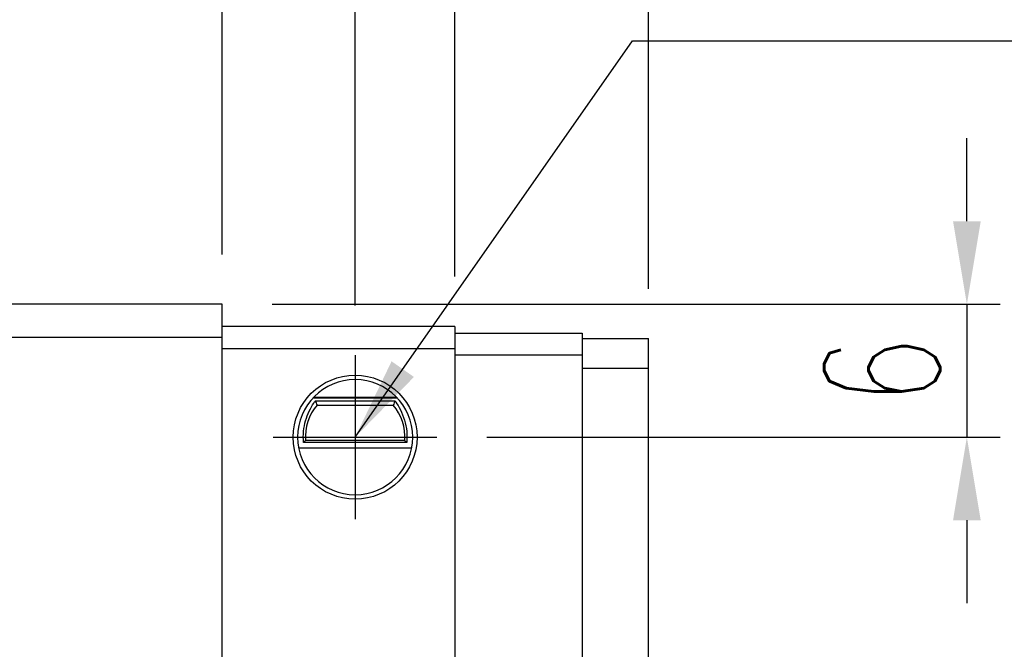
# Model space of a CAD drawing. Header units: millimetres. Extents: x 467 to 831, y 501 to 626.
# Tile 51 of 53: x 764 to 808, y 550 to 579. Entities that reach past the tile are written whole.
import ezdxf

# ---------------------------------------------------------------- set-up
doc = ezdxf.new("R2010")
doc.units = ezdxf.units.MM
doc.layers.get('0').update_dxf_attribs({"linetype": 'CONTINUOUS'})
doc.layers.get('DEFPOINTS').update_dxf_attribs({"linetype": 'CONTINUOUS'})
doc.layers.add('2', color=7, linetype='CONTINUOUS')
doc.layers.add('DIM', color=4, linetype='CONTINUOUS')
doc.styles.add('DIM-7', font='SIMPLEX.shx', dxfattribs={"width": 0.7, "bigfont": 'chineset.shx'})
doc.dimstyles.new('CNS', dxfattribs={"dimtxt": 3.5, "dimasz": 2.5, "dimexe": 1, "dimexo": 1.5, "dimgap": 1, "dimtad": 1, "dimdsep": 46, "dimtxsty": 'DIM-7', "dimcen": 0.09, "dimclrd": 4, "dimclre": 4, "dimclrt": 4, "dimadec": 0, "dimazin": 0, "dimtfac": 1, "dimtix": 1, "dimtmove": 2, "dimatfit": 3, "dimfxl": 1, "dimtvp": 0.971429, "dimtolj": 1, "dimarcsym": 0})

# ---------------------------------------------------------------- blocks, each defined once
blk = doc.blocks.new('*D22')
at = {"layer": 'DEFPOINTS', "color": 0, "transparency": 16777216}
for p in [(783.422, 601.092), (693.122, 565.056), (783.422, 565.056)]:
    blk.add_point(p, dxfattribs=at)
at = {"layer": 'DIM', "color": 7, "lineweight": -2, "transparency": 16777216}
for p, q in [((693.122, 567.306), (693.122, 602.592)), ((783.422, 567.306), (783.422, 602.592)), ((696.872, 601.092), (779.672, 601.092))]:
    blk.add_line(p, q, dxfattribs=at)
at = {"layer": 'DIM', "color": 7, "transparency": 16777216}
for points in [[(696.872, 601.717), (696.872, 600.467), (693.122, 601.092)], [(779.672, 601.717), (779.672, 600.467), (783.422, 601.092)]]:
    blk.add_solid(points, dxfattribs=at)
at = {"layer": 'DIM', "color": 7, "transparency": 16777216, "insert": (738.272, 604.917), "char_height": 5.25, "attachment_point": 5, "style": 'DIM-7'}
blk.add_mtext('\\A1;90.3', dxfattribs=at)
blk = doc.blocks.new('*D88')
at = {"layer": 'DEFPOINTS', "color": 0, "transparency": 16777216}
for p in [(792.172, 610.462), (684.372, 564.506), (792.172, 564.506)]:
    blk.add_point(p, dxfattribs=at)
at = {"layer": 'DIM', "color": 7, "lineweight": -2, "transparency": 16777216}
for p, q in [((684.372, 566.756), (684.372, 611.962)), ((792.172, 566.756), (792.172, 611.962)), ((688.122, 610.462), (788.422, 610.462))]:
    blk.add_line(p, q, dxfattribs=at)
at = {"layer": 'DIM', "color": 7, "transparency": 16777216}
for points in [[(688.122, 611.087), (688.122, 609.837), (684.372, 610.462)], [(788.422, 611.087), (788.422, 609.837), (792.172, 610.462)]]:
    blk.add_solid(points, dxfattribs=at)
at = {"layer": 'DIM', "color": 7, "transparency": 16777216, "insert": (738.272, 614.287), "char_height": 5.25, "attachment_point": 5, "style": 'DIM-7'}
blk.add_mtext('\\A1;107.8', dxfattribs=at)
blk = doc.blocks.new('*D211')
at = {"layer": 'DEFPOINTS', "color": 0, "transparency": 16777216}
for p in [(772.922, 591.554), (703.622, 566.056), (772.922, 566.056)]:
    blk.add_point(p, dxfattribs=at)
at = {"layer": 'DIM', "color": 7, "lineweight": -2, "transparency": 16777216}
for p, q in [((703.622, 568.306), (703.622, 593.054)), ((772.922, 568.306), (772.922, 593.054)), ((707.372, 591.554), (769.172, 591.554))]:
    blk.add_line(p, q, dxfattribs=at)
at = {"layer": 'DIM', "color": 7, "transparency": 16777216}
for points in [[(707.372, 592.179), (707.372, 590.929), (703.622, 591.554)], [(769.172, 592.179), (769.172, 590.929), (772.922, 591.554)]]:
    blk.add_solid(points, dxfattribs=at)
at = {"layer": 'DIM', "color": 7, "transparency": 16777216, "insert": (738.272, 595.379), "char_height": 5.25, "attachment_point": 5, "style": 'DIM-7'}
blk.add_mtext('\\A1;69.3', dxfattribs=at)
blk = doc.blocks.new('*D212')
at = {"layer": 'DEFPOINTS', "color": 0, "transparency": 16777216}
for p in [(778.922, 591.554), (772.922, 566.056), (778.922, 563.752)]:
    blk.add_point(p, dxfattribs=at)
at = {"layer": 'DIM', "color": 7, "lineweight": -2, "transparency": 16777216}
for p, q in [((772.922, 568.306), (772.922, 593.054)), ((778.922, 566.002), (778.922, 593.054)), ((769.172, 591.554), (765.422, 591.554)), ((772.922, 591.554), (778.922, 591.554)), ((782.672, 591.554), (786.422, 591.554))]:
    blk.add_line(p, q, dxfattribs=at)
at = {"layer": 'DIM', "color": 7, "transparency": 16777216}
for points in [[(769.172, 592.179), (769.172, 590.929), (772.922, 591.554)], [(782.672, 592.179), (782.672, 590.929), (778.922, 591.554)]]:
    blk.add_solid(points, dxfattribs=at)
at = {"layer": 'DIM', "color": 7, "transparency": 16777216, "insert": (775.922, 595.379), "char_height": 5.25, "attachment_point": 5, "style": 'DIM-7'}
blk.add_mtext('\\A1;6', dxfattribs=at)
blk = doc.blocks.new('*D213')
at = {"layer": 'DEFPOINTS', "color": 0, "transparency": 16777216}
for p in [(772.922, 566.056), (782.618, 560.056), (806.556, 560.056)]:
    blk.add_point(p, dxfattribs=at)
at = {"layer": 'DIM', "color": 7, "lineweight": -2, "transparency": 16777216}
for p, q in [((806.556, 569.806), (806.556, 573.556)), ((775.172, 566.056), (808.056, 566.056)), ((806.556, 566.056), (806.556, 560.056)), ((784.868, 560.056), (808.056, 560.056)), ((806.556, 556.306), (806.556, 552.556))]:
    blk.add_line(p, q, dxfattribs=at)
at = {"layer": 'DIM', "color": 7, "transparency": 16777216}
for points in [[(805.931, 569.806), (807.181, 569.806), (806.556, 566.056)], [(805.931, 556.306), (807.181, 556.306), (806.556, 560.056)]]:
    blk.add_solid(points, dxfattribs=at)
at = {"layer": 'DIM', "color": 7, "transparency": 16777216, "insert": (802.731, 563.056), "char_height": 5.25, "attachment_point": 5, "rotation": 90, "style": 'DIM-7'}
blk.add_mtext('\\A1;6', dxfattribs=at)

msp = doc.modelspace()

# ---------------------------------------------------------------- linework, layer by layer
at = {"color": 0}
for p, q in [((778.922, 563.752), (778.922, 556.359)), ((775.225, 560.056), (782.618, 560.056))]:
    msp.add_line(p, q, dxfattribs=at)
at = {"layer": '2', "color": 0, "linetype": 'Continuous'}
for p, q in [((772.922, 566.056), (703.622, 566.056)), ((772.922, 531.056), (772.922, 566.056)), ((783.422, 565.056), (772.922, 565.056)), ((783.422, 565.056), (783.422, 531.056)), ((772.922, 564.556), (703.622, 564.556)), ((783.422, 564.756), (789.172, 564.756)), ((789.172, 564.756), (789.172, 531.056)), ((789.172, 564.506), (792.172, 564.506)), ((792.172, 547.256), (792.172, 564.506)), ((772.922, 564.056), (783.422, 564.056)), ((789.172, 563.756), (783.422, 563.756)), ((792.172, 563.157), (789.172, 563.157)), ((780.835, 561.816), (777.008, 561.816)), ((777.045, 561.856), (780.798, 561.856)), ((777.115, 561.696), (780.728, 561.696)), ((777.201, 561.506), (780.642, 561.506)), ((781.473, 559.556), (776.37, 559.556)), ((781.252, 559.813), (776.591, 559.813)), ((781.167, 559.906), (776.677, 559.906))]:
    msp.add_line(p, q, dxfattribs=at)
at = {"layer": '2', "color": 0, "linetype": 'Continuous', "extrusion": (0, 0, -1)}
for start, end in [(270, 90), (90, 270)]:
    msp.add_arc((-778.922, 560.056), 2.8, start, end, dxfattribs=at)
at = {"layer": '2', "color": 0, "linetype": 'Continuous'}
for radius, start, end in [(2.6, 90, 270), (2.6, 270, 90), (2.25, 139.876, 183.8226), (2.25, 356.1774, 40.124)]:
    msp.add_arc((778.922, 560.056), radius, start, end, dxfattribs=at)
for points, knots in [([(776.591, 559.813), (776.576, 559.98), (776.576, 560.155), (776.61, 560.488), (776.643, 560.651), (776.731, 560.955), (776.788, 561.098), (776.916, 561.369), (776.99, 561.494), (777.075, 561.63), (777.097, 561.666), (777.115, 561.696)], [0, 0, 0, 0, 0.210594, 0.210594, 0.420541, 0.420541, 0.639677, 0.639677, 0.895818, 0.895818, 1, 1, 1, 1]), ([(780.728, 561.696), (780.773, 561.622), (780.842, 561.516), (780.982, 561.261), (781.054, 561.108), (781.166, 560.786), (781.21, 560.616), (781.261, 560.263), (781.27, 560.074), (781.257, 559.866), (781.255, 559.839), (781.252, 559.813)], [0, 0, 0, 0, 0.257803, 0.257803, 0.514098, 0.514098, 0.739867, 0.739867, 0.967139, 0.967139, 1, 1, 1, 1])]:
    msp.add_open_spline(points, degree=3, knots=knots, dxfattribs=at)
for points in [[(777.115, 561.696), (777.143, 561.632), (777.172, 561.569), (777.201, 561.506)], [(780.728, 561.696), (780.7, 561.632), (780.672, 561.569), (780.642, 561.506)], [(776.591, 559.813), (776.619, 559.844), (776.648, 559.875), (776.677, 559.906)], [(781.252, 559.813), (781.224, 559.844), (781.196, 559.875), (781.167, 559.906)]]:
    msp.add_open_spline(points, degree=3, dxfattribs=at)

# ---------------------------------------------------------------- dimensions: what is measured, and where the dimension line sits
at = {"layer": 'DIM', "color": 0}
for base, p1, p2, angle, picture, middle in [((792.172, 610.462), (684.372, 564.506), (792.172, 564.506), 180, '*D88', (738.272, 614.287)), ((772.922, 591.554), (703.622, 566.056), (772.922, 566.056), 0, '*D211', (738.272, 595.379)), ((778.922, 591.554), (772.922, 566.056), (778.922, 563.752), 180, '*D212', (775.922, 595.379)), ((806.556, 560.056), (772.922, 566.056), (782.618, 560.056), 270, '*D213', (802.731, 563.056))]:
    dim = msp.add_linear_dim(base=base, p1=p1, p2=p2, angle=angle, dimstyle='CNS', override={"dimscale": 1.5, "dimgap": 0.8, "dimclrd": 7, "dimclre": 7, "dimclrt": 7, "dimadec": 2, "dimazin": 2, "dimtm": 1e-09, "dimtfac": 0.6, "dimtmove": 1}, dxfattribs=at)
    dim.commit()
    dim.dimension.update_dxf_attribs({"geometry": picture, "text_midpoint": middle})
dim = msp.add_linear_dim(base=(783.422, 601.092), p1=(693.122, 565.056), p2=(783.422, 565.056), dimstyle='CNS', override={"dimscale": 1.5, "dimgap": 0.8, "dimtad": 1, "dimclrd": 7, "dimclre": 7, "dimclrt": 7, "dimadec": 2, "dimazin": 2, "dimtm": 1e-09, "dimtfac": 0.6, "dimtmove": 1}, dxfattribs=at)
dim.commit()
dim.dimension.update_dxf_attribs({"geometry": '*D22', "text_midpoint": (738.272, 604.917)})

# ---------------------------------------------------------------- leaders
at = {"layer": 'DIM', "color": 0, "annotation_type": 0, "has_hookline": 1, "hookline_direction": 0, "text_width": 19.075}
msp.add_leader([(778.922, 560.056), (791.454, 577.946), (795.204, 577.946)], dimstyle='CNS', override={"dimscale": 1.5, "dimgap": 0.8, "dimtad": 1, "dimclrd": 7, "dimclre": 4, "dimadec": 2, "dimazin": 2, "dimtm": 1e-09, "dimtfac": 0.6, "dimtmove": 1}, dxfattribs=at)

doc.saveas('drawing.dxf')
